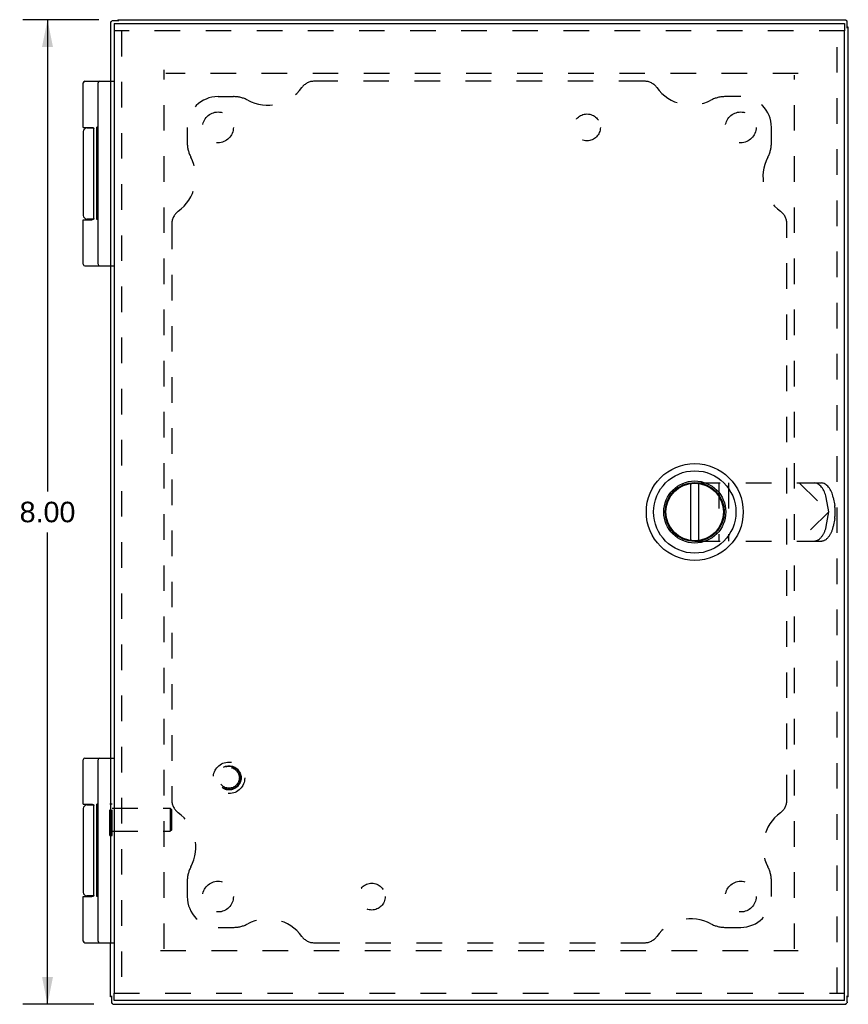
# Model space of a CAD drawing. Header units: inches. Extents: x 0 to 37.8, y 0 to 24.4.
# Tile 16 of 38: x 10.5 to 17.2, y 8.6 to 16.6. Entities that reach past the tile are written whole.
import ezdxf

# ---------------------------------------------------------------- set-up
doc = ezdxf.new("R2010")
doc.units = ezdxf.units.IN
doc.header["$LTSCALE"] = 2.077778
doc.header["$MEASUREMENT"] = 0
doc.linetypes.add('HIDDEN', pattern=[0.2, 0.1, -0.1])
doc.layers.get('0').update_dxf_attribs({"linetype": 'CONTINUOUS'})
for name, color, linetype in [('DEFAULT_2', 8, 'HIDDEN'), ('DIMENSIONS', 7, 'CONTINUOUS'), ('DOOR_ASSEMBLY', 7, 'CONTINUOUS'), ('SUBPANEL', 7, 'CONTINUOUS')]:
    doc.layers.add(name, color=color, linetype=linetype)
doc.styles.get("Standard").update_dxf_attribs({"font": 'arial.ttf'})
doc.dimstyles.new('DIMSTYLE_1', dxfattribs={"dimtxt": 0.166667, "dimasz": 0.222222, "dimexe": 0.09, "dimexo": 0.07, "dimgap": 0.0375, "dimtad": 0, "dimtih": 1, "dimtoh": 1, "dimzin": 4, "dimdsep": 46, "dimtxsty": 'Standard', "dimblk": '_FILLED', "dimblk1": '_FILLED', "dimblk2": '_FILLED', "dimcen": 0.09, "dimadec": 3, "dimazin": 1, "dimtfac": 1, "dimtdec": 3, "dimtofl": 0, "dimtmove": 0, "dimatfit": 3, "dimldrblk": '_FILLED', "dimfxl": 0, "dimtolj": 1, "dimtzin": 4, "dimarcsym": 0})

# ---------------------------------------------------------------- blocks, each defined once
blk = doc.blocks.new('_FILLED')
at = {"color": 0, "linetype": 'ByBlock'}
blk.add_solid([(0, 0), (-1, 0.2), (-1, -0.2)], dxfattribs=at)
blk = doc.blocks.new('*D10')
at = {"layer": 'DIMENSIONS', "color": 2, "linetype": 'Continuous'}
for p, q in [((11.1155, 16.5885), (10.498, 16.5885)), ((10.698, 16.5885), (10.698, 12.7551)), ((10.698, 8.5885), (10.698, 12.4218)), ((11.074, 8.5885), (10.498, 8.5885))]:
    blk.add_line(p, q, dxfattribs=at)
at = {"layer": 'DIMENSIONS', "color": 2, "linetype": 'Continuous', "xscale": 0.2222222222, "yscale": 0.2222222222, "zscale": 0.2222222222}
for p, rotation in [((10.698, 16.5885), 90), ((10.698, 8.5885), 270)]:
    blk.add_blockref('_FILLED', p, dxfattribs=dict(at, rotation=rotation))
at = {"layer": 'DIMENSIONS', "color": 2, "linetype": 'Continuous', "insert": (10.698, 12.6718), "char_height": 0.16667, "width": 0.452912, "attachment_point": 2, "line_spacing_factor": 0.9}
blk.add_mtext('8.00', dxfattribs=at)

msp = doc.modelspace()

# ---------------------------------------------------------------- linework, layer by layer
at = {"color": 3, "linetype": 'Continuous'}
for p, q in [((11.2092, 16.5681), (11.2092, 16.0885)), ((11.2692, 16.5885), (17.1888, 16.5885)), ((17.2092, 8.6485), (17.2092, 16.5285)), ((11.2092, 14.5885), (11.2092, 10.5885)), ((11.2092, 8.6485), (11.2092, 9.0885)), ((11.2295, 8.5885), (17.1888, 8.5885))]:
    msp.add_line(p, q, dxfattribs=at)
at = {"color": 7, "linetype": 'Continuous'}
for p, q in [((11.2787, 16.5802), (11.2282, 16.5802)), ((11.2692, 16.5885), (11.2692, 16.5802)), ((17.2009, 16.519), (17.2009, 16.5695)), ((17.2092, 16.5285), (17.2009, 16.5285)), ((11.2092, 16.0885), (11.2092, 14.5885)), ((11.2092, 10.5885), (11.2092, 9.0885)), ((11.2174, 8.6485), (11.2092, 8.6485)), ((11.2174, 8.658), (11.2174, 8.6075)), ((17.2009, 8.6075), (17.2009, 8.658)), ((17.2092, 8.6485), (17.2009, 8.6485))]:
    msp.add_line(p, q, dxfattribs=at)
at = {"color": 3, "linetype": 'Continuous'}
for points in [[(11.2092, 16.5681), (11.2092, 16.5681), (11.2092, 16.5681), (11.2093, 16.5681), (11.2094, 16.5681), (11.2096, 16.5681), (11.2098, 16.5681)], [(11.2098, 16.5681), (11.2101, 16.5682), (11.2105, 16.5683), (11.211, 16.5686), (11.2116, 16.5689), (11.2122, 16.5693), (11.2129, 16.5698), (11.2137, 16.5704), (11.2145, 16.5711), (11.2154, 16.5718), (11.2164, 16.5727), (11.2174, 16.5736), (11.2184, 16.5746), (11.2195, 16.5757), (11.2205, 16.5769)], [(11.2282, 16.5802), (11.2275, 16.5802), (11.2264, 16.5801), (11.2254, 16.5799), (11.2245, 16.5796), (11.2236, 16.5792), (11.2227, 16.5787), (11.222, 16.5782), (11.2212, 16.5775), (11.2205, 16.5769)], [(17.1888, 16.5885), (17.1888, 16.5885), (17.1888, 16.5884), (17.1888, 16.5883), (17.1888, 16.5882), (17.1889, 16.5881), (17.1889, 16.5879)], [(17.1889, 16.5879), (17.1889, 16.5876), (17.189, 16.5871), (17.1893, 16.5866), (17.1896, 16.5861), (17.19, 16.5854), (17.1905, 16.5847), (17.1911, 16.5839), (17.1918, 16.5831), (17.1925, 16.5822), (17.1934, 16.5813), (17.1943, 16.5803), (17.1953, 16.5793), (17.1964, 16.5782), (17.1976, 16.5771)], [(17.2009, 16.5695), (17.2009, 16.5702), (17.2008, 16.5712), (17.2006, 16.5722), (17.2003, 16.5732), (17.1999, 16.5741), (17.1994, 16.5749), (17.1989, 16.5757), (17.1983, 16.5764), (17.1976, 16.5771)], [(11.2174, 8.6075), (11.2175, 8.6068), (11.2176, 8.6057), (11.2178, 8.6047), (11.2181, 8.6038), (11.2185, 8.6029), (11.2189, 8.602), (11.2195, 8.6012), (11.2201, 8.6005), (11.2208, 8.5998)], [(11.2295, 8.5891), (11.2295, 8.5894), (11.2293, 8.5898), (11.2291, 8.5903), (11.2288, 8.5909), (11.2284, 8.5915), (11.2279, 8.5922), (11.2273, 8.593), (11.2266, 8.5938), (11.2258, 8.5947), (11.225, 8.5957), (11.2241, 8.5967), (11.223, 8.5977), (11.222, 8.5987), (11.2208, 8.5998)], [(11.2295, 8.5885), (11.2295, 8.5885), (11.2295, 8.5885), (11.2295, 8.5886), (11.2295, 8.5887), (11.2295, 8.5889), (11.2295, 8.5891)], [(17.1888, 8.5885), (17.1888, 8.5885), (17.1888, 8.5885), (17.1888, 8.5886), (17.1888, 8.5887), (17.1889, 8.5889), (17.1889, 8.5891)], [(17.1889, 8.5891), (17.1889, 8.5894), (17.189, 8.5898), (17.1893, 8.5903), (17.1896, 8.5909), (17.19, 8.5915), (17.1905, 8.5922), (17.1911, 8.593), (17.1918, 8.5938), (17.1925, 8.5947), (17.1934, 8.5957), (17.1943, 8.5967), (17.1953, 8.5977), (17.1964, 8.5987), (17.1976, 8.5998)], [(17.2009, 8.6075), (17.2009, 8.6068), (17.2008, 8.6057), (17.2006, 8.6047), (17.2003, 8.6038), (17.1999, 8.6029), (17.1994, 8.602), (17.1989, 8.6012), (17.1983, 8.6005), (17.1976, 8.5998)]]:
    msp.add_lwpolyline(points, dxfattribs=at)
at = {"layer": 'DEFAULT_2', "color": 8, "linetype": 'HIDDEN'}
for p, q in [((11.6468, 9.0381), (11.6468, 16.1818)), ((16.8025, 16.1508), (11.6588, 16.1508)), ((16.7715, 9.0381), (16.7715, 16.1388)), ((11.2052, 9.9605), (11.2052, 10.2165)), ((11.2052, 10.2165), (11.2232, 10.2165)), ((11.2232, 9.9605), (11.2232, 10.2165)), ((11.2232, 10.1825), (11.6952, 10.1825)), ((11.7052, 10.1725), (11.6952, 10.1825)), ((11.6952, 10.1825), (11.6952, 9.9945)), ((11.7052, 10.1725), (11.7052, 10.0045)), ((11.7052, 10.0045), (11.6952, 9.9945)), ((11.2052, 9.9605), (11.2232, 9.9605)), ((11.2232, 9.9945), (11.6952, 9.9945)), ((11.6158, 9.0261), (16.8025, 9.0261))]:
    msp.add_line(p, q, dxfattribs=at)
at = {"layer": 'DOOR_ASSEMBLY', "color": 7, "linetype": 'Continuous'}
for p, q in [((11.2386, 16.5585), (11.2386, 16.4985)), ((17.1786, 16.5585), (17.1786, 16.4985)), ((11.0018, 16.0885), (11.2386, 16.0885)), ((10.9888, 15.7135), (10.9888, 16.0755)), ((11.1086, 14.6015), (11.1086, 16.0755)), ((11.0188, 15.7085), (11.0728, 15.7085)), ((11.0683, 15.7119), (11.0683, 15.7085)), ((11.0743, 14.9735), (11.0743, 15.7035)), ((11.0986, 14.9653), (11.0986, 15.7145)), ((11.1086, 15.7145), (11.0986, 15.7145)), ((11.1086, 15.7091), (11.0986, 15.7091)), ((10.9888, 15.6785), (10.9888, 14.9985)), ((11.1086, 15.6111), (11.0986, 15.6111)), ((11.1086, 15.4631), (11.0986, 15.4631)), ((11.1086, 15.228), (11.0986, 15.228)), ((11.1086, 15.2136), (11.0986, 15.2136)), ((10.9888, 14.6015), (10.9888, 14.9635)), ((10.9888, 14.9635), (11.0587, 14.9635)), ((11.0728, 14.9685), (11.0188, 14.9685)), ((11.0683, 14.9685), (11.0683, 14.965)), ((11.1086, 14.9653), (11.0986, 14.9653)), ((11.0018, 14.5885), (11.2386, 14.5885)), ((15.9265, 12.8201), (15.9265, 12.8262)), ((15.9291, 12.3563), (15.9291, 12.8206)), ((15.9921, 12.8206), (15.9921, 12.3563)), ((15.9947, 12.8262), (15.9947, 12.8201)), ((15.7229, 12.6226), (15.7289, 12.6226)), ((16.1924, 12.6226), (16.1984, 12.6226)), ((15.7289, 12.5544), (15.7229, 12.5544)), ((16.1984, 12.5544), (16.1924, 12.5544)), ((15.9265, 12.3507), (15.9265, 12.3568)), ((15.9947, 12.3568), (15.9947, 12.3507)), ((10.9888, 10.2135), (10.9888, 10.5755)), ((11.0018, 10.5885), (11.2386, 10.5885)), ((11.1086, 9.1015), (11.1086, 10.5755)), ((10.9888, 10.1785), (10.9888, 9.4985)), ((11.0188, 10.2085), (11.0728, 10.2085)), ((11.0683, 10.2119), (11.0683, 10.2085)), ((11.0743, 9.4735), (11.0743, 10.2035)), ((11.0986, 9.4653), (11.0986, 10.2145)), ((11.1086, 10.2145), (11.0986, 10.2145)), ((11.1086, 10.2091), (11.0986, 10.2091)), ((11.1086, 10.1111), (11.0986, 10.1111)), ((11.1086, 9.9631), (11.0986, 9.9631)), ((11.1086, 9.728), (11.0986, 9.728)), ((11.1086, 9.7136), (11.0986, 9.7136)), ((10.9888, 9.1015), (10.9888, 9.4635)), ((10.9888, 9.4635), (11.0587, 9.4635)), ((11.0728, 9.4685), (11.0188, 9.4685)), ((11.0683, 9.4685), (11.0683, 9.465)), ((11.1086, 9.4653), (11.0986, 9.4653)), ((11.0018, 9.0885), (11.2386, 9.0885)), ((11.2386, 8.6185), (11.2386, 8.6785)), ((17.1786, 8.6185), (17.1786, 8.6785))]:
    msp.add_line(p, q, dxfattribs=at)
at = {"layer": 'DOOR_ASSEMBLY', "color": 3, "linetype": 'Continuous'}
for p, q in [((11.2386, 16.5585), (17.1786, 16.5585)), ((11.2386, 16.4985), (11.2386, 8.6785)), ((17.1786, 8.6785), (17.1786, 16.4985)), ((17.1786, 8.6185), (11.2386, 8.6185))]:
    msp.add_line(p, q, dxfattribs=at)
at = {"layer": 'DOOR_ASSEMBLY', "color": 8, "linetype": 'HIDDEN'}
for p, q in [((17.1786, 16.4985), (11.2386, 16.4985)), ((11.2986, 16.4985), (11.2986, 8.6785)), ((17.1186, 8.6785), (17.1186, 16.4985)), ((15.9606, 12.8247), (16.9904, 12.8247)), ((16.1575, 12.8247), (16.1575, 12.3523)), ((16.2362, 12.8247), (16.2362, 12.3523)), ((16.8099, 12.8247), (17.0512, 12.5885)), ((17.0512, 12.5885), (17.0291, 12.7066)), ((17.0864, 12.7066), (17.0987, 12.6406)), ((17.0512, 12.5885), (16.8099, 12.3523)), ((17.0291, 12.4704), (17.0512, 12.5885)), ((17.1018, 12.57), (17.1018, 12.6069)), ((17.0987, 12.5363), (17.0864, 12.4704)), ((15.9606, 12.3523), (16.9904, 12.3523)), ((11.2386, 8.6785), (17.1786, 8.6785))]:
    msp.add_line(p, q, dxfattribs=at)
at = {"layer": 'DOOR_ASSEMBLY', "color": 7, "linetype": 'Continuous'}
for points in [[(10.9888, 15.7135), (11.0587, 15.7135), (11.0593, 15.7135), (11.0599, 15.7134), (11.0604, 15.7134), (11.061, 15.7134), (11.0615, 15.7134), (11.0621, 15.7133), (11.0626, 15.7133), (11.0631, 15.7132), (11.0635, 15.7132), (11.064, 15.7131), (11.0644, 15.713), (11.0648, 15.713), (11.0652, 15.7129), (11.0655, 15.7128), (11.0659, 15.7127), (11.0662, 15.7127), (11.0665, 15.7126), (11.0669, 15.7125), (11.0672, 15.7124), (11.0674, 15.7123), (11.0677, 15.7122), (11.068, 15.7121), (11.0682, 15.712), (11.0685, 15.7119), (11.0687, 15.7118), (11.0689, 15.7117), (11.0692, 15.7115), (11.0694, 15.7114), (11.0696, 15.7113), (11.0698, 15.7112), (11.07, 15.7111), (11.0702, 15.711), (11.0703, 15.7108), (11.0705, 15.7107), (11.0707, 15.7106), (11.0708, 15.7105), (11.071, 15.7104), (11.0711, 15.7102), (11.0713, 15.7101), (11.0714, 15.71), (11.0715, 15.7099), (11.0717, 15.7098), (11.0718, 15.7096), (11.0719, 15.7095), (11.072, 15.7094), (11.0721, 15.7093), (11.0722, 15.7091), (11.0723, 15.709), (11.0724, 15.7089), (11.0725, 15.7088), (11.0726, 15.7087), (11.0727, 15.7085), (11.0728, 15.7084), (11.0729, 15.7083), (11.073, 15.7082), (11.073, 15.708), (11.0731, 15.7079), (11.0732, 15.7078), (11.0732, 15.7077), (11.0733, 15.7076), (11.0734, 15.7075), (11.0734, 15.7073), (11.0735, 15.7072), (11.0735, 15.7071), (11.0736, 15.707), (11.0736, 15.7069), (11.0737, 15.7068), (11.0737, 15.7066), (11.0738, 15.7065), (11.0738, 15.7064), (11.0738, 15.7063), (11.0739, 15.7062), (11.0739, 15.7061), (11.074, 15.706), (11.074, 15.7058), (11.074, 15.7057), (11.074, 15.7056), (11.0741, 15.7055), (11.0741, 15.7054), (11.0741, 15.7053), (11.0741, 15.7052), (11.0742, 15.7051), (11.0742, 15.705), (11.0742, 15.7049), (11.0742, 15.7048), (11.0742, 15.7046), (11.0742, 15.7045), (11.0743, 15.7044), (11.0743, 15.7043), (11.0743, 15.7042), (11.0743, 15.7041), (11.0743, 15.704), (11.0743, 15.7039), (11.0743, 15.7038), (11.0743, 15.7037), (11.0743, 15.7036), (11.0743, 15.7035)], [(11.0743, 14.9735), (11.0743, 14.9734), (11.0743, 14.9733), (11.0743, 14.9732), (11.0743, 14.973), (11.0743, 14.9729), (11.0743, 14.9728), (11.0743, 14.9727), (11.0743, 14.9726), (11.0743, 14.9725), (11.0742, 14.9724), (11.0742, 14.9723), (11.0742, 14.9722), (11.0742, 14.9721), (11.0742, 14.972), (11.0742, 14.9719), (11.0741, 14.9718), (11.0741, 14.9716), (11.0741, 14.9715), (11.0741, 14.9714), (11.074, 14.9713), (11.074, 14.9712), (11.074, 14.9711), (11.074, 14.971), (11.0739, 14.9709), (11.0739, 14.9708), (11.0738, 14.9706), (11.0738, 14.9705), (11.0738, 14.9704), (11.0737, 14.9703), (11.0737, 14.9702), (11.0736, 14.9701), (11.0736, 14.97), (11.0735, 14.9698), (11.0735, 14.9697), (11.0734, 14.9696), (11.0734, 14.9695), (11.0733, 14.9694), (11.0732, 14.9693), (11.0732, 14.9691), (11.0731, 14.969), (11.073, 14.9689), (11.073, 14.9688), (11.0729, 14.9687), (11.0728, 14.9685), (11.0727, 14.9684), (11.0726, 14.9683), (11.0725, 14.9682), (11.0724, 14.968), (11.0723, 14.9679), (11.0722, 14.9678), (11.0721, 14.9677), (11.072, 14.9676), (11.0719, 14.9674), (11.0718, 14.9673), (11.0717, 14.9672), (11.0715, 14.9671), (11.0714, 14.9669), (11.0713, 14.9668), (11.0711, 14.9667), (11.071, 14.9666), (11.0708, 14.9665), (11.0707, 14.9663), (11.0705, 14.9662), (11.0703, 14.9661), (11.0702, 14.966), (11.07, 14.9659), (11.0698, 14.9657), (11.0696, 14.9656), (11.0694, 14.9655), (11.0692, 14.9654), (11.0689, 14.9653), (11.0687, 14.9652), (11.0685, 14.9651), (11.0682, 14.965), (11.068, 14.9649), (11.0677, 14.9648), (11.0674, 14.9647), (11.0672, 14.9646), (11.0669, 14.9645), (11.0665, 14.9644), (11.0662, 14.9643), (11.0659, 14.9642), (11.0655, 14.9641), (11.0652, 14.964), (11.0648, 14.964), (11.0644, 14.9639), (11.064, 14.9638), (11.0635, 14.9638), (11.0631, 14.9637), (11.0626, 14.9637), (11.0621, 14.9636), (11.0615, 14.9636), (11.061, 14.9635), (11.0604, 14.9635), (11.0599, 14.9635), (11.0593, 14.9635), (11.0587, 14.9635)], [(10.9888, 10.2135), (11.0587, 10.2135), (11.0593, 10.2135), (11.0599, 10.2134), (11.0604, 10.2134), (11.061, 10.2134), (11.0615, 10.2134), (11.0621, 10.2133), (11.0626, 10.2133), (11.0631, 10.2132), (11.0635, 10.2132), (11.064, 10.2131), (11.0644, 10.213), (11.0648, 10.213), (11.0652, 10.2129), (11.0655, 10.2128), (11.0659, 10.2127), (11.0662, 10.2127), (11.0665, 10.2126), (11.0669, 10.2125), (11.0672, 10.2124), (11.0674, 10.2123), (11.0677, 10.2122), (11.068, 10.2121), (11.0682, 10.212), (11.0685, 10.2119), (11.0687, 10.2118), (11.0689, 10.2117), (11.0692, 10.2115), (11.0694, 10.2114), (11.0696, 10.2113), (11.0698, 10.2112), (11.07, 10.2111), (11.0702, 10.211), (11.0703, 10.2108), (11.0705, 10.2107), (11.0707, 10.2106), (11.0708, 10.2105), (11.071, 10.2104), (11.0711, 10.2102), (11.0713, 10.2101), (11.0714, 10.21), (11.0715, 10.2099), (11.0717, 10.2098), (11.0718, 10.2096), (11.0719, 10.2095), (11.072, 10.2094), (11.0721, 10.2093), (11.0722, 10.2091), (11.0723, 10.209), (11.0724, 10.2089), (11.0725, 10.2088), (11.0726, 10.2087), (11.0727, 10.2085), (11.0728, 10.2084), (11.0729, 10.2083), (11.073, 10.2082), (11.073, 10.208), (11.0731, 10.2079), (11.0732, 10.2078), (11.0732, 10.2077), (11.0733, 10.2076), (11.0734, 10.2075), (11.0734, 10.2073), (11.0735, 10.2072), (11.0735, 10.2071), (11.0736, 10.207), (11.0736, 10.2069), (11.0737, 10.2068), (11.0737, 10.2066), (11.0738, 10.2065), (11.0738, 10.2064), (11.0738, 10.2063), (11.0739, 10.2062), (11.0739, 10.2061), (11.074, 10.206), (11.074, 10.2058), (11.074, 10.2057), (11.074, 10.2056), (11.0741, 10.2055), (11.0741, 10.2054), (11.0741, 10.2053), (11.0741, 10.2052), (11.0742, 10.2051), (11.0742, 10.205), (11.0742, 10.2049), (11.0742, 10.2048), (11.0742, 10.2046), (11.0742, 10.2045), (11.0743, 10.2044), (11.0743, 10.2043), (11.0743, 10.2042), (11.0743, 10.2041), (11.0743, 10.204), (11.0743, 10.2039), (11.0743, 10.2038), (11.0743, 10.2037), (11.0743, 10.2036), (11.0743, 10.2035)], [(11.0743, 9.4735), (11.0743, 9.4734), (11.0743, 9.4733), (11.0743, 9.4732), (11.0743, 9.473), (11.0743, 9.4729), (11.0743, 9.4728), (11.0743, 9.4727), (11.0743, 9.4726), (11.0743, 9.4725), (11.0742, 9.4724), (11.0742, 9.4723), (11.0742, 9.4722), (11.0742, 9.4721), (11.0742, 9.472), (11.0742, 9.4719), (11.0741, 9.4718), (11.0741, 9.4716), (11.0741, 9.4715), (11.0741, 9.4714), (11.074, 9.4713), (11.074, 9.4712), (11.074, 9.4711), (11.074, 9.471), (11.0739, 9.4709), (11.0739, 9.4708), (11.0738, 9.4706), (11.0738, 9.4705), (11.0738, 9.4704), (11.0737, 9.4703), (11.0737, 9.4702), (11.0736, 9.4701), (11.0736, 9.47), (11.0735, 9.4698), (11.0735, 9.4697), (11.0734, 9.4696), (11.0734, 9.4695), (11.0733, 9.4694), (11.0732, 9.4693), (11.0732, 9.4691), (11.0731, 9.469), (11.073, 9.4689), (11.073, 9.4688), (11.0729, 9.4687), (11.0728, 9.4685), (11.0727, 9.4684), (11.0726, 9.4683), (11.0725, 9.4682), (11.0724, 9.468), (11.0723, 9.4679), (11.0722, 9.4678), (11.0721, 9.4677), (11.072, 9.4676), (11.0719, 9.4674), (11.0718, 9.4673), (11.0717, 9.4672), (11.0715, 9.4671), (11.0714, 9.4669), (11.0713, 9.4668), (11.0711, 9.4667), (11.071, 9.4666), (11.0708, 9.4665), (11.0707, 9.4663), (11.0705, 9.4662), (11.0703, 9.4661), (11.0702, 9.466), (11.07, 9.4659), (11.0698, 9.4657), (11.0696, 9.4656), (11.0694, 9.4655), (11.0692, 9.4654), (11.0689, 9.4653), (11.0687, 9.4652), (11.0685, 9.4651), (11.0682, 9.465), (11.068, 9.4649), (11.0677, 9.4648), (11.0674, 9.4647), (11.0672, 9.4646), (11.0669, 9.4645), (11.0665, 9.4644), (11.0662, 9.4643), (11.0659, 9.4642), (11.0655, 9.4641), (11.0652, 9.464), (11.0648, 9.464), (11.0644, 9.4639), (11.064, 9.4638), (11.0635, 9.4638), (11.0631, 9.4637), (11.0626, 9.4637), (11.0621, 9.4636), (11.0615, 9.4636), (11.061, 9.4635), (11.0604, 9.4635), (11.0599, 9.4635), (11.0593, 9.4635), (11.0587, 9.4635)]]:
    msp.add_lwpolyline(points, dxfattribs=at)
for radius in [0.3937, 0.3346, 0.252, 0.2402, 0.2343]:
    msp.add_circle((15.9606, 12.5885), radius, dxfattribs=at)
at = {"layer": 'DOOR_ASSEMBLY', "color": 8, "linetype": 'HIDDEN'}
for radius in [0.128, 0.0981, 0.094, 0.084]:
    msp.add_circle((12.1736, 10.4285), radius, dxfattribs=at)
at = {"layer": 'DOOR_ASSEMBLY', "color": 7, "linetype": 'Continuous'}
for centre, radius, start, end in [((11.0018, 16.0755), 0.013, 90, 180), ((11.1216, 16.0755), 0.013, 90, 180), ((11.0188, 15.6785), 0.03, 90, 180), ((11.0188, 14.9985), 0.03, 180, 270), ((11.0018, 14.6015), 0.013, 180, 270), ((11.1216, 14.6015), 0.013, 180, 270), ((11.0018, 10.5755), 0.013, 90, 180), ((11.1216, 10.5755), 0.013, 90, 180), ((11.0188, 10.1785), 0.03, 90, 180), ((11.0188, 9.4985), 0.03, 180, 270), ((11.0018, 9.1015), 0.013, 180, 270), ((11.1216, 9.1015), 0.013, 180, 270)]:
    msp.add_arc(centre, radius, start, end, dxfattribs=at)
at = {"layer": 'DOOR_ASSEMBLY', "color": 8, "linetype": 'HIDDEN'}
msp.add_arc((15.9606, 12.5885), 0.2362, 90, 270, dxfattribs=at)
for centre, major_axis, ratio, start_param, end_param in [((16.9552, 12.7066), (-0.0346, 0.1163), 0.592673, -1.745307, -0.174511), ((17.0125, 12.7066), (-0.0346, 0.1163), 0.592673, -1.745307, -0.174511), ((17.0512, 12.6069), (0, 0.0984), 0.51423, -1.570796, -1.22173), ((17.0512, 12.57), (0, 0.0984), 0.51423, -1.919862, -1.570796), ((16.9552, 12.4704), (0.0346, 0.1163), 0.592673, -2.967082, -1.396285), ((17.0125, 12.4704), (0.0346, 0.1163), 0.592673, -2.967082, -1.396285)]:
    msp.add_ellipse(centre, major_axis=major_axis, ratio=ratio, start_param=start_param, end_param=end_param, dxfattribs=at)
at = {"layer": 'SUBPANEL', "color": 8, "linetype": 'HIDDEN'}
for p, q in [((15.5514, 16.0885), (12.867, 16.0885)), ((12.0842, 15.9635), (12.2092, 15.9635)), ((16.3342, 15.9635), (16.2092, 15.9635)), ((11.8342, 15.7135), (11.8342, 15.5885)), ((16.5842, 15.5885), (16.5842, 15.7135)), ((11.7092, 14.9307), (11.7092, 10.2463)), ((16.7092, 10.2463), (16.7092, 14.9307)), ((11.8342, 9.5885), (11.8342, 9.4635)), ((16.5842, 9.4635), (16.5842, 9.5885)), ((12.0842, 9.2135), (12.2092, 9.2135)), ((16.2092, 9.2135), (16.3342, 9.2135)), ((12.867, 9.0885), (15.5514, 9.0885))]:
    msp.add_line(p, q, dxfattribs=at)
for centre, radius in [((12.0842, 15.7135), 0.125), ((15.0842, 15.7135), 0.109), ((16.3342, 15.7135), 0.125), ((12.0842, 9.4635), 0.125), ((13.3342, 9.4635), 0.109), ((16.3342, 9.4635), 0.125)]:
    msp.add_circle(centre, radius, dxfattribs=at)
for centre, radius, start, end in [((12.867, 15.9635), 0.125, 90, 144.1013), ((15.5514, 15.9635), 0.125, 35.8987, 90), ((12.4871, 16.2385), 0.344, 242.10891, 324.1013), ((15.9313, 16.2385), 0.344, 215.8987, 297.89109), ((12.0842, 15.7135), 0.25, 90, 180), ((12.2092, 15.7135), 0.25, 62.10891, 90), ((16.2092, 15.7135), 0.25, 90, 117.89109), ((16.3342, 15.7135), 0.25, 0, 90), ((12.0842, 15.5885), 0.25, 180, 207.89109), ((16.3342, 15.5885), 0.25, 332.10891, 360), ((11.5592, 15.3106), 0.344, 305.8987, 27.89109), ((16.8592, 15.3106), 0.344, 152.10891, 234.1013), ((11.8342, 14.9307), 0.125, 125.8987, 180), ((16.5842, 14.9307), 0.125, 0, 54.1013), ((11.8342, 10.2463), 0.125, 180, 234.1013), ((16.5842, 10.2463), 0.125, 305.8987, 360), ((11.5592, 9.8663), 0.344, 332.10891, 54.1013), ((16.8592, 9.8663), 0.344, 125.8987, 207.89109), ((12.0842, 9.5885), 0.25, 152.10891, 180), ((16.3342, 9.5885), 0.25, 0, 27.89109), ((12.0842, 9.4635), 0.25, 180, 270), ((16.3342, 9.4635), 0.25, 270, 360), ((12.4871, 8.9385), 0.344, 35.8987, 117.89109), ((15.9313, 8.9385), 0.344, 62.10891, 144.1013), ((12.2092, 9.4635), 0.25, 270, 297.89109), ((16.2092, 9.4635), 0.25, 242.10891, 270), ((12.867, 9.2135), 0.125, 215.8987, 270), ((15.5514, 9.2135), 0.125, 270, 324.1013)]:
    msp.add_arc(centre, radius, start, end, dxfattribs=at)

# ---------------------------------------------------------------- dimensions: what is measured, and where the dimension line sits
at = {"layer": 'DIMENSIONS', "color": 2, "linetype": 'Continuous'}
dim = msp.add_linear_dim(base=(10.698, 16.5885), p1=(11.144, 8.5885), p2=(11.1855, 16.5885), angle=90, dimstyle='DIMSTYLE_1', dxfattribs=at)
dim.commit()
dim.dimension.update_dxf_attribs({"geometry": '*D10', "text_midpoint": (10.6972, 12.5875), "dimtype": 160})

doc.saveas('drawing.dxf')
